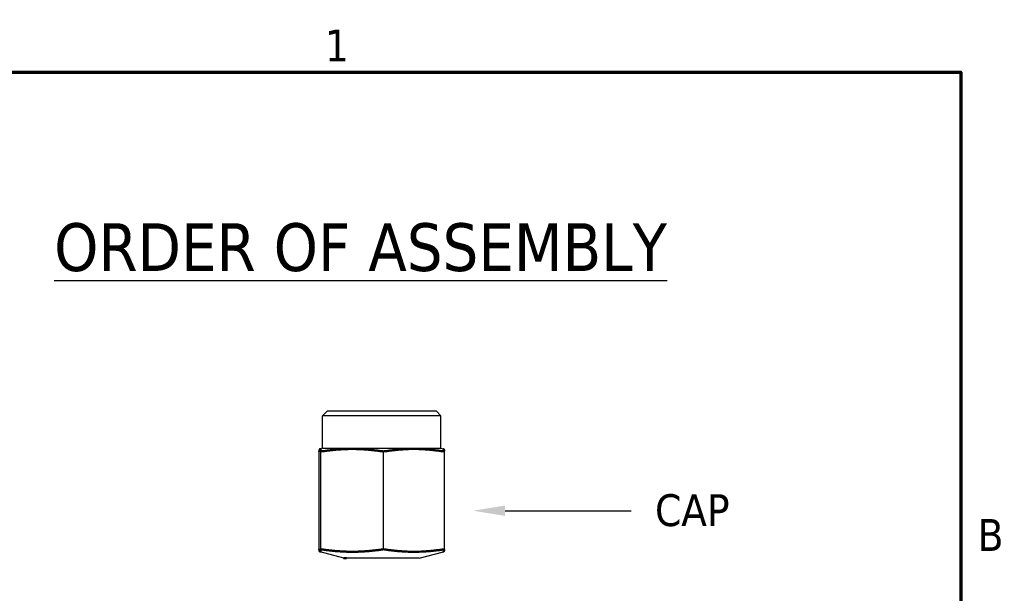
# Model space of a CAD drawing. Header units: inches. Extents: x 0.2 to 10.9, y 0.3 to 8.6.
# Tile 22 of 22: x 7.1 to 10.8, y 6.4 to 8.5. Entities that reach past the tile are written whole.
import ezdxf
from ezdxf import colors
from ezdxf.entities.mleader import LeaderData, LeaderLine
from ezdxf.math import Vec2, Vec3

# ---------------------------------------------------------------- set-up
doc = ezdxf.new("R2010")
doc.units = ezdxf.units.IN
doc.header["$MEASUREMENT"] = 0
for name, color, linetype, lineweight in [('Border (ANSI)', 7, 'Continuous', 70), ('Geometry', 255, 'Continuous', 25), ('Visible (ANSI)', 7, 'Continuous', 50)]:
    doc.layers.add(name, color=color, linetype=linetype, lineweight=lineweight)
doc.layers.add('Dimensions', color=250, linetype='Continuous')
doc.styles.add('Note Text (ANSI)', font='tahoma.ttf')
doc.styles.get("Standard").update_dxf_attribs({"font": 'tahoma.ttf'})

# ---------------------------------------------------------------- blocks, each defined once
blk = doc.blocks.new('new block')
at = {"layer": 'Border (ANSI)', "flags": 128}
blk.add_lwpolyline([(0, 0), (0, 7.74), (10.24, 7.74), (10.24, 0), (0, 0)], dxfattribs=at)
at = {"layer": 'Border (ANSI)', "char_height": 0.12, "attachment_point": 7, "style": 'Note Text (ANSI)'}
for s, insert in [('1', (7.8429, 7.78)), ('B', (10.3034, 5.935))]:
    blk.add_mtext(s, dxfattribs=dict(at, insert=insert))

msp = doc.modelspace()

# ---------------------------------------------------------------- linework, layer by layer
at = {"layer": 'Geometry'}
for p, q in [((8.2625, 7.0517), (8.2437, 7.033)), ((8.2625, 7.0517), (8.6712, 7.0517)), ((8.6712, 7.0517), (8.69, 7.033)), ((8.69, 7.033), (8.2437, 7.033)), ((8.2437, 6.9105), (8.2437, 7.033)), ((8.69, 6.9105), (8.69, 7.033)), ((8.2437, 6.9105), (8.2343, 6.908)), ((8.2437, 6.9105), (8.69, 6.9105)), ((8.69, 6.9105), (8.6994, 6.908)), ((8.2311, 6.53), (8.2311, 6.8985)), ((8.2377, 6.53), (8.2377, 6.8985)), ((8.4735, 6.53), (8.4735, 6.8985)), ((8.7026, 6.53), (8.7026, 6.8985)), ((8.3234, 6.4968), (8.2343, 6.5205)), ((8.6073, 6.496), (8.334, 6.496)), ((8.6073, 6.496), (8.6994, 6.5205))]:
    msp.add_line(p, q, dxfattribs=at)
at = {"layer": 'Visible (ANSI)'}
for points, weights in [([(8.2377, 6.8985), (8.2344, 6.9163), (8.2311, 6.8985)], [1.07699465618, 1.24360630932, 1.07699465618]), ([(8.4735, 6.8985), (8.3556, 6.9163), (8.2377, 6.8985)], [1.07699465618, 1.24360630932, 1.07699465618]), ([(8.7026, 6.8985), (8.588, 6.9163), (8.4735, 6.8985)], [1.07699465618, 1.24360630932, 1.07699465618]), ([(8.6994, 6.908), (8.7009, 6.9076), (8.7026, 6.8985)], [1.16012442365, 1.15647076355, 1.07699465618]), ([(8.2311, 6.53), (8.2344, 6.5122), (8.2377, 6.53)], [1.07699465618, 1.24360630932, 1.07699465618]), ([(8.2377, 6.53), (8.3556, 6.5122), (8.4735, 6.53)], [1.07699465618, 1.24360630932, 1.07699465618]), ([(8.4735, 6.53), (8.588, 6.5122), (8.7026, 6.53)], [1.07699465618, 1.24360630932, 1.07699465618]), ([(8.7026, 6.53), (8.7009, 6.5209), (8.6994, 6.5205)], [1.07699465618, 1.15647076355, 1.16012442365])]:
    msp.add_rational_spline(points, weights, degree=2, dxfattribs=at)
for points, knots in [([(8.332, 6.4962), (8.3315, 6.4962), (8.3311, 6.4962), (8.3306, 6.4963), (8.3292, 6.4963), (8.3279, 6.4964), (8.3269, 6.4965), (8.3256, 6.4966), (8.3246, 6.4966), (8.324, 6.4967), (8.323, 6.4969), (8.3229, 6.497), (8.3236, 6.4972)], [0.8764317, 0.8764317, 0.8764317, 0.8764317, 0.8832611, 0.8832611, 0.8832611, 0.9065827, 0.9065827, 0.9065827, 0.935453, 0.935453, 0.935453, 0.9810364, 0.9810364, 0.9810364, 0.9810364]), ([(8.3233, 6.4972), (8.3247, 6.497), (8.3263, 6.4968), (8.3299, 6.4964), (8.332, 6.4962), (8.3342, 6.496)], [0.00013721, 0.00013721, 0.00013721, 0.00013721, 0.02382731, 0.02382731, 0.04738949, 0.04738949, 0.04738949, 0.04738949])]:
    msp.add_open_spline(points, degree=3, knots=knots, dxfattribs=at)

# ---------------------------------------------------------------- block references
at = {"layer": 'Dimensions'}
msp.add_blockref('new block', (0.4096, 0.5887), dxfattribs=at)

# ---------------------------------------------------------------- texts
at = {"layer": 'Dimensions', "insert": (8.3869, 7.6672), "char_height": 0.18, "width": 4.354892, "attachment_point": 5, "style": 'Note Text (ANSI)'}
msp.add_mtext('{\\LORDER OF ASSEMBLY}', dxfattribs=at)

# ---------------------------------------------------------------- leaders
at = {"layer": 'Dimensions'}
ml = msp.add_multileader_mtext('Standard', dxfattribs=at)
ml.set_content('CAP', color=256)
ml.set_leader_properties()
ml.build(insert=Vec2(0, 0))
ml.multileader.update_dxf_attribs({"text_left_attachment_type": 2, "text_right_attachment_type": 2, "dogleg_length": 0.36, "arrow_head_size": 0.12})
ctx = ml.context
ctx.base_point, ctx.char_height, ctx.arrow_head_size, ctx.landing_gap_size, ctx.plane_origin = Vec3(9.4067, 6.6752), 0.12, 0.12, 0.09, Vec3(8.7616, 6.6752)
ctx.left_attachment, ctx.right_attachment = 2, 2
notes = []
notes.append((ctx, [(0, (1, 1, 0), (9.2373, 6.6752), (1, 0), 0.1694, [(0, [(8.8116, 6.6752)], 0, [])])]))
ctx.mtext.insert, ctx.mtext.flow_direction = Vec3(9.4967, 6.7374), 5
for ctx, leaders in notes:
    for number, flags, end, landing, length, lines in leaders:
        leader = LeaderData()
        leader.index, (leader.has_last_leader_line, leader.has_dogleg_vector, leader.attachment_direction) = number, flags
        leader.last_leader_point, leader.dogleg_vector, leader.dogleg_length = Vec3(end), Vec3(landing), length
        for number, points, colour, breaks in lines:
            line = LeaderLine()
            line.index, line.vertices, line.color, line.breaks = number, Vec3.list(points), colors.encode_raw_color(colour), breaks
            leader.lines.append(line)
        ctx.leaders.append(leader)

doc.saveas('drawing.dxf')
